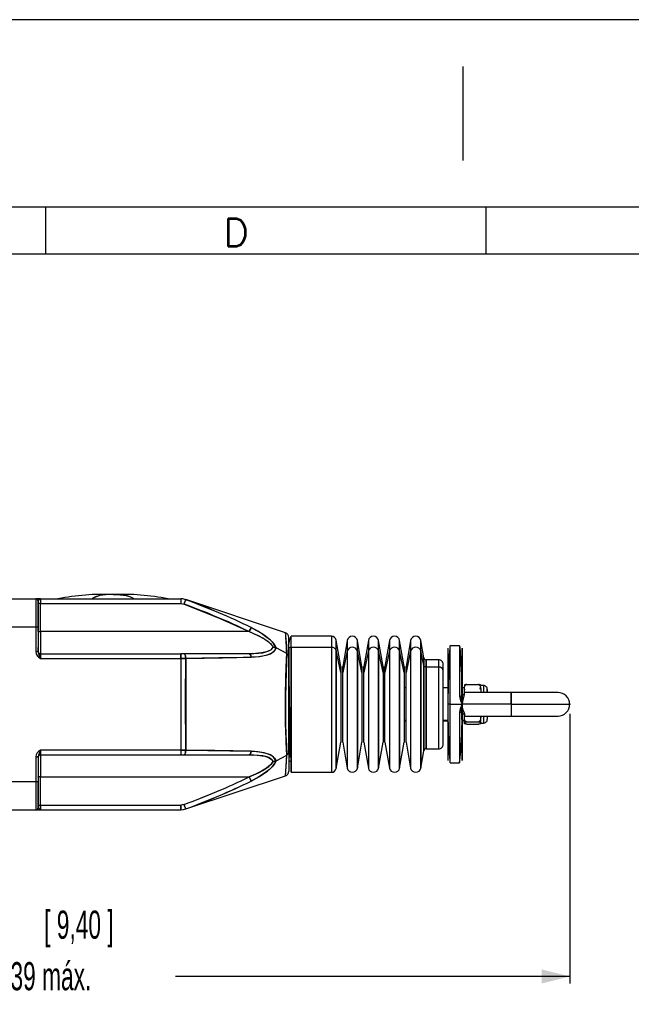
# Model space of a CAD drawing. Extents: x 0 to 1485, y 0 to 1050.
# Tile 7 of 14: x 506 to 832, y 525 to 1050. Entities that reach past the tile are written whole.
import ezdxf

# ---------------------------------------------------------------- set-up
doc = ezdxf.new("R2010")
doc.units = 0
doc.header["$LTSCALE"] = 5
doc.header["$PDSIZE"] = -1
doc.layers.get('0').update_dxf_attribs({"linetype": 'CONTINUOUS'})
doc.styles.add('SLDTEXTSTYLE0', font='TXT', dxfattribs={"width": 0.605})
doc.styles.add('SLDTEXTSTYLE1', font='ROMANS')
doc.dimstyles.new('SLDDIMSTYLE0', dxfattribs={"dimtxt": 15, "dimasz": 15, "dimexe": 0, "dimexo": 0.0625, "dimgap": 3.75, "dimtad": 0, "dimlfac": 0.4, "dimrnd": 1e-09, "dimzin": 12, "dimtxsty": 'SLDTEXTSTYLE0', "dimsah": 1, "dimcen": 0.09, "dimazin": 3, "dimtfac": 1, "dimtdec": 3, "dimtofl": 0, "dimtmove": 0, "dimatfit": 3, "dimtolj": 1, "dimtzin": 12})

# ---------------------------------------------------------------- blocks, each defined once
blk = doc.blocks.new('_D')
at = {"color": 7, "linetype": 'CONTINUOUS'}
for p, q in [((799.63, 679.96), (799.63, 536.09)), ((219.63, 624.21), (219.63, 536.09)), ((219.63, 539.84), (434.25, 539.84)), ((799.63, 539.84), (589.31, 539.84))]:
    blk.add_line(p, q, dxfattribs=at)
for points in [[(219.63, 539.84), (234.63, 536.09), (234.63, 543.59)], [(799.63, 539.84), (784.63, 543.59), (784.63, 536.09)]]:
    blk.add_solid(points, dxfattribs=at)
at = {"color": 7, "linetype": 'CONTINUOUS', "insert": (437.07, 547.51), "char_height": 15, "attachment_point": 1, "style": 'SLDTEXTSTYLE0'}
blk.add_mtext('222 min. - 239 máx.', dxfattribs=at)

msp = doc.modelspace()

# ---------------------------------------------------------------- linework, layer by layer
at = {"color": 7, "linetype": 'CONTINUOUS'}
for p, q in [((1485, 1050), (0, 1050)), ((742.5, 1025), (742.5, 975)), ((1460, 950), (50, 950)), ((520, 925), (520, 950)), ((755, 925), (755, 950)), ((1460, 925), (25, 925)), ((647.917, 723.03), (594.675, 740.777)), ((672.528, 721.211), (650.876, 721.211)), ((677.462, 705.124), (674.99, 719.145)), ((680.883, 718.938), (678.447, 705.124)), ((688.735, 705.124), (686.299, 718.938)), ((692.156, 718.938), (689.72, 705.124)), ((700.008, 705.124), (697.572, 718.938)), ((703.429, 718.938), (700.993, 705.124)), ((711.281, 705.124), (708.845, 718.938)), ((714.702, 718.938), (712.266, 705.124)), ((721.74, 709.743), (720.118, 718.938)), ((740.876, 716.211), (735.876, 716.211)), ((649.64, 710.845), (649.644, 710.159)), ((729.626, 708.711), (722.971, 708.711)), ((697.572, 693.711), (697.126, 693.711)), ((700.993, 693.711), (700.008, 693.711)), ((712.266, 693.711), (711.281, 693.711)), ((734.626, 693.711), (732.126, 693.711)), ((743.376, 693.711), (742.093, 693.711)), ((753.626, 694.961), (752.126, 694.961)), ((742.116, 690.928), (742.111, 691.787)), ((768.376, 691.211), (743.376, 691.211)), ((793.376, 691.211), (768.383, 691.211)), ((742.112, 678.331), (742.116, 678.993)), ((742.121, 679.086), (742.147, 679.054)), ((743.376, 678.711), (768.376, 678.711)), ((768.369, 678.711), (793.376, 678.711)), ((697.126, 676.211), (697.572, 676.211)), ((700.008, 676.211), (700.993, 676.211)), ((711.281, 676.211), (712.266, 676.211)), ((732.126, 676.211), (734.626, 676.211)), ((742.093, 676.211), (743.376, 676.211)), ((752.126, 674.961), (753.626, 674.961)), ((674.99, 650.776), (677.462, 664.797)), ((678.447, 664.797), (680.883, 650.983)), ((686.299, 650.983), (688.735, 664.797)), ((689.72, 664.797), (692.156, 650.983)), ((697.572, 650.983), (700.008, 664.797)), ((700.993, 664.797), (703.429, 650.983)), ((708.845, 650.983), (711.281, 664.797)), ((712.266, 664.797), (714.702, 650.983)), ((515.855, 656.925), (515.904, 657.245)), ((720.118, 650.983), (721.74, 660.178)), ((722.971, 661.211), (729.626, 661.211)), ((735.876, 653.711), (740.876, 653.711)), ((594.675, 629.144), (647.917, 646.891)), ((650.876, 648.711), (672.528, 648.711))]:
    msp.add_line(p, q, dxfattribs=at)
at = {"color": 144, "linetype": 'CONTINUOUS'}
for p, q in [((497.126, 741.211), (514.626, 741.211)), ((514.626, 741.211), (514.626, 726.211)), ((517.126, 741.211), (514.626, 741.211)), ((517.126, 741.211), (515.254, 741.211)), ((517.126, 741.211), (517.126, 738.711)), ((517.126, 741.211), (592.011, 741.211)), ((592.011, 741.211), (592.011, 738.711)), ((592.011, 741.211), (592.011, 738.711)), ((594.658, 740.728), (594.546, 740.814)), ((594.658, 740.728), (594.627, 740.644)), ((515.876, 726.211), (515.876, 739.961)), ((515.876, 739.961), (515.876, 726.211)), ((517.126, 738.711), (515.876, 738.711)), ((517.126, 738.711), (515.876, 738.711)), ((517.126, 723.711), (517.126, 738.711)), ((517.126, 738.711), (592.011, 738.711)), ((592.011, 738.711), (593.776, 738.389)), ((497.126, 726.211), (514.626, 726.211)), ((514.626, 726.211), (514.626, 712.996)), ((514.626, 726.211), (515.876, 726.211)), ((514.626, 726.211), (515.876, 726.211)), ((515.876, 726.211), (515.876, 712.996)), ((515.914, 723.711), (515.876, 723.73)), ((515.914, 723.711), (517.126, 723.711)), ((515.914, 723.711), (517.126, 723.711)), ((628.516, 723.711), (517.126, 723.711)), ((517.126, 723.711), (517.126, 711.961)), ((649.626, 710.591), (649.626, 720.658)), ((649.626, 710.591), (649.626, 720.457)), ((650.876, 715.308), (650.876, 721.211)), ((650.876, 654.613), (650.876, 721.134)), ((650.876, 715.308), (650.876, 721.035)), ((672.528, 721.211), (672.528, 715.308)), ((672.528, 721.066), (672.528, 715.308)), ((648.622, 712.007), (642.885, 715.04)), ((649.626, 714.261), (649.626, 649.961)), ((672.528, 715.308), (650.876, 715.308)), ((650.876, 715.308), (650.876, 648.787)), ((650.876, 648.711), (650.876, 715.308)), ((672.528, 715.308), (672.528, 648.711)), ((672.528, 715.308), (672.528, 648.787)), ((674.99, 713.578), (674.99, 719.145)), ((674.99, 713.578), (674.99, 719.009)), ((680.883, 718.938), (680.883, 713.405)), ((680.883, 718.803), (680.883, 713.405)), ((686.299, 713.405), (686.299, 718.938)), ((686.299, 713.405), (686.299, 718.803)), ((692.156, 718.938), (692.156, 713.405)), ((692.156, 718.803), (692.156, 713.405)), ((697.572, 713.405), (697.572, 718.938)), ((697.572, 713.405), (697.572, 718.803)), ((703.429, 718.938), (703.429, 713.405)), ((703.429, 718.803), (703.429, 713.405)), ((708.845, 713.405), (708.845, 718.938)), ((708.845, 713.405), (708.845, 718.803)), ((714.702, 718.938), (714.702, 713.405)), ((714.702, 718.803), (714.702, 713.405)), ((720.118, 713.405), (720.118, 718.938)), ((720.118, 713.405), (720.118, 718.803)), ((734.626, 714.961), (734.626, 684.961)), ((735.876, 684.961), (735.876, 716.211)), ((740.876, 716.211), (740.876, 689.23)), ((742.126, 691.052), (742.126, 714.961)), ((742.126, 714.96), (742.126, 691.052)), ((515.876, 712.996), (514.626, 712.996)), ((515.876, 712.996), (514.626, 712.996)), ((515.876, 712.996), (515.876, 713.211)), ((517.126, 709.461), (517.126, 711.961)), ((517.126, 711.961), (592.011, 711.961)), ((517.126, 711.961), (517.126, 709.461)), ((517.126, 709.461), (592.011, 709.461)), ((592.011, 711.961), (592.011, 709.461)), ((593.776, 711.961), (592.011, 711.961)), ((592.011, 709.62), (592.011, 711.961)), ((594.658, 709.471), (592.011, 709.461)), ((592.011, 709.461), (592.011, 660.461)), ((628.516, 711.961), (593.776, 711.961)), ((594.658, 709.471), (594.658, 660.45)), ((628.516, 711.961), (630.005, 712.015)), ((649.576, 710.838), (649.626, 710.591)), ((649.626, 659.33), (649.626, 710.591)), ((677.462, 701.841), (674.99, 713.578)), ((674.99, 713.578), (674.99, 650.848)), ((674.99, 650.776), (674.99, 713.578)), ((680.883, 713.405), (678.447, 701.841)), ((680.883, 713.405), (680.883, 651.054)), ((680.883, 713.405), (680.883, 650.983)), ((688.735, 701.841), (686.299, 713.405)), ((686.299, 650.983), (686.299, 713.405)), ((686.299, 713.405), (686.299, 651.054)), ((692.156, 713.405), (689.72, 701.841)), ((692.156, 713.405), (692.156, 650.983)), ((692.156, 713.405), (692.156, 651.054)), ((700.008, 701.841), (697.572, 713.405)), ((697.572, 713.405), (697.572, 651.054)), ((697.572, 650.983), (697.572, 713.405)), ((703.429, 713.405), (700.993, 701.841)), ((703.429, 713.405), (703.429, 651.054)), ((703.429, 713.405), (703.429, 650.983)), ((711.281, 701.841), (708.845, 713.405)), ((708.845, 650.983), (708.845, 713.405)), ((708.845, 713.405), (708.845, 651.054)), ((714.702, 713.405), (712.266, 701.841)), ((714.702, 713.405), (714.702, 650.983)), ((714.702, 713.405), (714.702, 651.054)), ((721.74, 705.708), (720.118, 713.405)), ((720.118, 713.405), (720.118, 651.054)), ((720.118, 650.983), (720.118, 713.405)), ((721.74, 709.743), (721.74, 705.708)), ((721.74, 705.708), (721.74, 709.743)), ((677.462, 705.124), (677.462, 701.841)), ((678.447, 701.841), (678.447, 705.124)), ((688.735, 705.124), (688.735, 701.841)), ((689.72, 701.841), (689.72, 705.124)), ((700.008, 705.124), (700.008, 701.841)), ((700.993, 701.841), (700.993, 705.124)), ((711.281, 705.124), (711.281, 701.841)), ((712.266, 701.841), (712.266, 705.124)), ((721.74, 660.178), (721.74, 705.708)), ((721.74, 705.708), (721.74, 660.178)), ((722.971, 704.843), (722.971, 708.711)), ((722.971, 708.711), (722.971, 704.843)), ((729.626, 704.843), (722.971, 704.843)), ((722.971, 704.843), (722.971, 661.211)), ((722.971, 661.211), (722.971, 704.843)), ((729.626, 708.711), (729.626, 704.843)), ((729.626, 704.843), (729.626, 661.211)), ((732.126, 702.75), (732.126, 706.211)), ((677.462, 701.841), (677.462, 664.797)), ((678.447, 664.797), (678.447, 701.841)), ((688.735, 701.841), (688.735, 664.797)), ((689.72, 664.797), (689.72, 701.841)), ((700.008, 701.841), (700.008, 664.797)), ((700.993, 664.797), (700.993, 701.841)), ((711.281, 701.841), (711.281, 664.797)), ((712.266, 664.797), (712.266, 701.841)), ((732.126, 663.711), (732.126, 702.75)), ((742.126, 695.086), (742.126, 684.961)), ((743.376, 695.153), (743.376, 694.671)), ((743.376, 694.671), (743.534, 694.486)), ((744.626, 695.479), (750.876, 695.479)), ((753.626, 694.961), (753.626, 691.211)), ((753.626, 694.846), (753.626, 691.211)), ((741.897, 689.157), (742.126, 691.052)), ((742.126, 692.461), (742.126, 677.503)), ((742.126, 689.395), (742.126, 688.946)), ((743.376, 691.392), (743.376, 692.782)), ((743.376, 690.037), (743.376, 691.211)), ((743.376, 690.037), (743.376, 691.166)), ((752.126, 692.782), (752.126, 691.211)), ((755.626, 691.211), (755.626, 692.922)), ((755.626, 692.845), (755.626, 691.211)), ((768.376, 691.211), (768.376, 684.961)), ((768.376, 684.961), (768.376, 691.211)), ((734.626, 684.961), (734.626, 654.961)), ((735.876, 684.961), (734.626, 684.961)), ((735.876, 653.711), (735.876, 684.961)), ((735.876, 684.961), (742.126, 684.961)), ((742.126, 685.388), (742.126, 680.98)), ((768.376, 684.961), (742.126, 684.961)), ((768.376, 684.961), (768.376, 678.711)), ((768.376, 684.961), (799.626, 684.961)), ((768.376, 684.961), (799.626, 684.961)), ((768.376, 684.961), (768.376, 678.711)), ((740.876, 680.691), (740.876, 653.711)), ((742.126, 678.869), (741.897, 680.764)), ((742.17, 679.056), (742.126, 678.869)), ((742.126, 678.869), (742.126, 654.961)), ((742.126, 654.961), (742.126, 678.869)), ((743.376, 679.884), (743.376, 678.755)), ((743.376, 678.711), (743.376, 679.884)), ((752.126, 678.525), (752.126, 678.711)), ((752.126, 678.711), (752.126, 678.598)), ((752.126, 675.25), (752.126, 678.598)), ((753.626, 678.711), (753.626, 674.961)), ((753.626, 678.711), (753.626, 675.009)), ((755.626, 678.711), (755.626, 676.999)), ((697.126, 676.592), (697.572, 676.592)), ((700.008, 676.592), (700.993, 676.592)), ((711.281, 676.592), (712.266, 676.592)), ((732.126, 676.592), (734.626, 676.592)), ((742.099, 676.592), (743.376, 676.592)), ((743.376, 676.592), (743.376, 676.211)), ((743.376, 674.768), (743.376, 675.25)), ((744.626, 675.575), (750.876, 675.575)), ((744.626, 674.442), (750.876, 674.442)), ((750.876, 674.442), (751.107, 674.478)), ((751.968, 675.599), (752.126, 677.139)), ((752.126, 675.25), (752.126, 674.768)), ((514.626, 656.925), (514.626, 643.711)), ((514.626, 656.925), (515.876, 656.925)), ((514.626, 656.925), (515.836, 656.925)), ((515.876, 656.925), (515.876, 643.711)), ((515.876, 656.711), (515.876, 656.925)), ((515.876, 656.711), (515.876, 631.228)), ((592.011, 660.461), (517.126, 660.461)), ((517.126, 660.461), (517.126, 657.961)), ((517.126, 657.961), (517.126, 660.461)), ((517.126, 657.961), (592.011, 657.961)), ((517.126, 657.961), (517.126, 646.211)), ((592.011, 660.461), (592.011, 657.961)), ((592.011, 660.461), (594.658, 660.45)), ((592.011, 657.961), (593.776, 657.961)), ((593.776, 657.961), (628.516, 657.961)), ((594.658, 660.45), (594.648, 660.291)), ((642.885, 654.881), (648.622, 657.914)), ((649.626, 659.33), (649.626, 649.417)), ((649.626, 659.33), (649.626, 649.262)), ((515.876, 646.191), (515.914, 646.211)), ((517.126, 646.211), (515.914, 646.211)), ((517.126, 646.211), (515.914, 646.211)), ((517.126, 631.211), (517.126, 646.211)), ((517.126, 646.211), (628.516, 646.211)), ((514.626, 643.711), (497.126, 643.711)), ((514.626, 643.711), (514.626, 628.711)), ((515.876, 643.711), (514.626, 643.711)), ((515.876, 643.711), (514.626, 643.711)), ((515.876, 643.711), (515.876, 629.961)), ((515.876, 629.961), (515.876, 643.711)), ((515.876, 643.485), (515.876, 631.228)), ((515.876, 631.211), (517.126, 631.211)), ((515.876, 631.211), (517.126, 631.211)), ((517.126, 628.711), (517.126, 631.211)), ((517.126, 631.211), (592.011, 631.211)), ((517.126, 631.211), (517.126, 628.711)), ((593.776, 631.532), (592.011, 631.211)), ((592.011, 631.211), (592.011, 628.711)), ((592.011, 628.711), (592.011, 631.211)), ((497.126, 628.711), (514.626, 628.711)), ((514.626, 628.711), (517.126, 628.711)), ((515.876, 629.961), (515.928, 629.849)), ((517.126, 628.711), (592.011, 628.711))]:
    msp.add_line(p, q, dxfattribs=at)
at = {"color": 144, "linetype": 'CONTINUOUS', "flags": 128}
for points in [[(555.876, 743.461), (552.056, 743.322), (548.931, 742.905), (546.501, 742.211), (545.134, 741.507), (544.796, 741.211)], [(555.876, 743.461), (559.695, 743.322), (562.82, 742.905), (565.251, 742.211), (566.618, 741.507), (566.955, 741.211)], [(594.658, 740.728), (593.199, 741.116), (592.011, 741.211)], [(594.658, 740.728), (594.595, 740.561), (594.513, 740.343), (594.399, 740.039), (594.258, 739.666), (594.1, 739.248), (593.776, 738.389)], [(593.776, 738.389), (594.1, 739.248), (594.258, 739.666), (594.399, 740.039), (594.513, 740.343), (594.595, 740.561), (594.658, 740.728)], [(594.613, 740.607), (594.595, 740.561), (594.513, 740.343), (594.399, 740.039), (594.258, 739.666), (594.1, 739.248), (593.776, 738.389)], [(592.011, 738.711), (593.015, 738.609), (593.776, 738.389)], [(593.776, 738.389), (613.419, 730.606), (628.516, 723.711)], [(515.794, 729.815), (515.809, 729.824), (515.876, 729.959)], [(515.914, 723.711), (515.918, 727.239), (515.888, 729.196)], [(629.612, 725.886), (629.473, 725.61), (629.216, 725.1), (628.876, 724.426), (628.516, 723.711)], [(628.516, 723.711), (628.876, 724.426), (629.216, 725.1), (629.473, 725.61), (629.612, 725.886)], [(628.516, 723.711), (628.876, 724.426), (629.216, 725.1), (629.473, 725.61), (629.544, 725.751)], [(642.885, 715.04), (641.6, 717.39), (639.996, 719.144), (636.515, 721.885), (633.121, 723.992), (629.612, 725.886)], [(629.612, 725.886), (632.396, 724.402), (635.065, 722.829), (637.523, 721.175), (639.371, 719.71), (640.85, 718.281), (642.103, 716.673), (642.885, 715.04)], [(628.516, 723.711), (632.819, 721.798), (636.876, 719.614), (638.775, 718.313), (640.343, 716.888), (641.329, 715.402)], [(641.329, 715.402), (640.968, 716.079), (640.435, 716.784), (639.832, 717.413), (639.094, 718.06), (637.513, 719.209), (635.812, 720.243), (633.534, 721.449), (631.083, 722.603), (628.516, 723.711)], [(647.93, 722.856), (647.929, 722.868), (648.018, 721.727), (648.181, 719.49), (648.392, 716.239), (648.622, 712.007)], [(515.914, 712.903), (515.879, 713.744), (515.876, 715.205)], [(641.329, 715.402), (639.957, 713.869), (637.761, 712.927), (635.184, 712.382), (631.918, 712.055), (628.516, 711.961)], [(628.516, 711.961), (631.087, 712.013), (633.537, 712.181), (635.811, 712.483), (637.511, 712.857), (639.092, 713.408), (639.834, 713.792), (640.439, 714.223), (641.329, 715.402)], [(642.885, 715.04), (642.101, 713.588), (641.537, 713.003), (640.844, 712.472), (639.364, 711.684), (637.516, 711.045), (633.686, 710.315), (629.612, 710.023)], [(629.612, 710.023), (634.068, 710.364), (638.265, 711.271), (639.95, 711.955), (641.409, 712.894), (642.308, 713.861), (642.885, 715.04)], [(641.329, 715.402), (642.148, 715.31), (642.885, 715.04)], [(642.885, 715.04), (642.148, 715.31), (641.329, 715.402)], [(592.011, 709.461), (593.514, 709.466), (594.658, 709.471)], [(592.011, 709.461), (592.157, 682.02), (592.011, 660.461)], [(594.658, 709.471), (594.595, 710.388), (594.513, 710.834), (594.399, 711.232), (594.258, 711.555), (594.1, 711.786), (593.776, 711.961)], [(593.776, 711.961), (594.1, 711.786), (594.258, 711.555), (594.399, 711.232), (594.513, 710.834), (594.595, 710.388), (594.658, 709.471)], [(594.658, 660.45), (594.532, 687.902), (594.658, 709.471)], [(594.658, 709.471), (614.386, 709.697), (622.047, 709.837), (629.612, 710.023)], [(629.612, 710.023), (621.049, 709.817), (612.333, 709.666), (603.525, 709.554), (594.658, 709.471)], [(629.612, 710.023), (629.473, 710.774), (629.216, 711.417), (628.876, 711.829), (628.516, 711.961)], [(629.612, 710.023), (629.473, 710.774), (629.216, 711.417), (628.876, 711.829), (628.516, 711.961)], [(628.786, 711.862), (628.876, 711.829), (629.216, 711.417), (629.473, 710.774), (629.612, 710.023)], [(648.622, 657.914), (648.595, 658.483), (648.564, 659.137), (648.529, 659.88), (648.491, 660.721), (648.4, 662.807), (648.374, 663.429), (648.366, 663.624), (648.319, 664.816), (648.263, 666.302), (648.213, 667.727), (648.169, 669.078), (648.13, 670.341), (648.013, 675.167), (647.941, 680.009), (647.916, 684.972), (647.931, 688.704), (647.973, 692.442), (648.038, 695.974), (648.13, 699.573), (648.155, 700.416), (648.183, 701.301), (648.214, 702.224), (648.247, 703.181), (648.283, 704.168), (648.322, 705.18), (648.363, 706.212), (648.367, 706.318), (648.4, 707.119), (648.425, 707.697), (648.455, 708.401), (648.492, 709.218), (648.622, 712.007)], [(648.622, 712.007), (648.406, 707.256), (648.202, 701.877), (648.039, 696.028), (647.931, 688.811), (647.929, 681.383), (648.018, 674.909), (648.181, 668.681), (648.392, 662.984), (648.622, 657.914)], [(743.376, 692.782), (743.529, 694.304), (743.863, 695.041), (744.177, 695.341), (744.387, 695.441), (744.626, 695.479)], [(744.626, 695.479), (744.39, 695.474), (744.181, 695.462), (743.869, 695.427), (743.534, 695.339), (743.376, 695.153)], [(743.628, 693.279), (743.534, 693.049), (743.5, 692.685)], [(743.628, 693.279), (743.534, 693.049), (743.5, 692.685)], [(750.876, 695.479), (751.112, 695.442), (751.321, 695.344), (751.633, 695.048), (751.968, 694.322)], [(752.126, 695.153), (751.968, 695.339), (751.633, 695.427), (751.32, 695.462), (751.112, 695.474), (750.876, 695.479)], [(752.126, 695.153), (751.968, 695.339), (751.633, 695.427), (751.32, 695.462), (751.102, 695.475), (750.876, 695.479)], [(750.876, 695.479), (751.102, 695.445), (751.321, 695.344), (751.633, 695.048), (751.968, 694.322), (752.126, 692.782)], [(751.984, 692.899), (751.973, 693.029), (751.663, 693.795)], [(751.984, 692.899), (751.973, 693.029), (751.7, 693.704)], [(740.876, 689.23), (741.287, 687.044), (742.126, 684.961)], [(740.876, 689.23), (741.376, 686.785), (742.126, 684.961)], [(742.126, 684.961), (741.89, 687.245), (741.897, 689.157)], [(742.126, 684.961), (742.446, 686.855), (742.917, 688.54)], [(742.917, 688.54), (742.404, 686.63), (742.126, 684.961)], [(742.917, 688.54), (743.243, 689.339), (743.376, 690.037)], [(742.126, 684.961), (741.287, 682.877), (740.876, 680.691)], [(742.126, 684.961), (741.206, 682.625), (740.876, 680.691)], [(741.897, 680.764), (741.89, 682.676), (742.126, 684.961)], [(742.917, 681.381), (742.446, 683.066), (742.126, 684.961)], [(742.126, 678.869), (742.044, 679.89), (741.897, 680.764)], [(743.376, 679.884), (743.242, 680.587), (742.917, 681.381)], [(742.917, 681.381), (743.271, 680.493), (743.376, 679.884)], [(744.626, 675.575), (744.39, 675.616), (744.18, 675.726), (743.868, 676.058), (743.534, 676.872), (743.376, 678.598)], [(752.126, 678.598), (751.973, 676.892), (751.639, 676.066), (751.325, 675.729), (751.104, 675.614), (750.876, 675.575)], [(752.126, 678.598), (751.973, 676.892), (751.639, 676.066), (751.325, 675.729), (751.115, 675.617), (750.876, 675.575)], [(743.376, 675.25), (743.534, 675.435), (743.869, 675.523), (744.182, 675.559), (744.39, 675.571), (744.626, 675.575)], [(744.626, 674.442), (744.39, 674.447), (744.181, 674.459), (743.869, 674.494), (743.534, 674.582), (743.376, 674.768)], [(743.417, 676.732), (743.529, 675.618), (743.863, 674.88), (744.177, 674.58), (744.387, 674.48), (744.626, 674.442)], [(750.876, 675.575), (751.102, 675.571), (751.321, 675.559), (751.633, 675.523), (751.967, 675.436), (752.126, 675.25)], [(750.876, 675.575), (751.112, 675.571), (751.321, 675.559), (751.633, 675.523), (751.967, 675.436), (752.126, 675.25)], [(752.126, 674.768), (751.968, 674.582), (751.633, 674.494), (751.32, 674.459), (751.102, 674.446), (750.876, 674.442)], [(752.126, 674.768), (751.968, 674.582), (751.633, 674.494), (751.32, 674.459), (751.112, 674.447), (750.876, 674.442)], [(750.876, 674.442), (751.102, 674.476), (751.107, 674.478)], [(594.658, 660.45), (593.198, 660.456), (592.011, 660.461)], [(593.776, 657.961), (594.1, 658.135), (594.258, 658.366), (594.399, 658.689), (594.513, 659.087), (594.595, 659.533), (594.658, 660.45)], [(594.658, 660.45), (594.595, 659.533), (594.513, 659.087), (594.399, 658.689), (594.258, 658.366), (594.1, 658.135), (593.938, 658.048)], [(594.658, 660.45), (606.544, 660.333), (618.248, 660.158), (629.612, 659.898)], [(629.612, 659.898), (619.965, 660.126), (610.18, 660.286), (594.658, 660.45)], [(628.516, 657.961), (628.876, 658.092), (629.216, 658.504), (629.473, 659.147), (629.612, 659.898)], [(641.329, 654.519), (640.968, 655.145), (640.435, 655.702), (639.832, 656.13), (639.094, 656.513), (637.513, 657.064), (635.812, 657.437), (633.534, 657.741), (631.083, 657.908), (628.516, 657.961)], [(628.516, 657.961), (632.819, 657.804), (636.876, 657.223), (638.775, 656.647), (640.343, 655.777), (641.329, 654.519)], [(629.612, 659.898), (629.473, 659.147), (629.216, 658.504), (628.876, 658.092), (628.69, 658.024)], [(629.612, 659.898), (632.396, 659.741), (635.065, 659.409), (637.523, 658.874), (639.371, 658.234), (640.85, 657.445), (642.103, 656.331), (642.885, 654.881)], [(642.885, 654.881), (641.6, 656.86), (639.996, 657.942), (636.515, 659.127), (633.121, 659.671), (629.612, 659.898)], [(647.916, 646.891), (647.916, 646.891), (647.931, 647.068), (647.973, 647.606), (648.038, 648.462), (648.13, 649.711), (648.155, 650.063), (648.183, 650.459), (648.214, 650.901), (648.247, 651.393), (648.283, 651.937), (648.322, 652.536), (648.363, 653.192), (648.367, 653.262), (648.4, 653.81), (648.425, 654.224), (648.455, 654.751), (648.492, 655.398), (648.622, 657.914)], [(628.516, 646.211), (631.087, 647.32), (633.537, 648.474), (635.811, 649.677), (637.511, 650.711), (639.092, 651.86), (639.834, 652.51), (640.439, 653.142), (641.329, 654.519)], [(641.329, 654.519), (639.957, 652.629), (637.761, 650.878), (635.184, 649.329), (631.918, 647.698), (628.516, 646.211)], [(642.885, 654.881), (642.101, 653.245), (641.537, 652.449), (640.844, 651.634), (639.364, 650.205), (637.516, 648.741), (633.686, 646.256), (629.612, 644.035)], [(629.612, 644.035), (634.068, 646.483), (638.265, 649.304), (639.95, 650.734), (641.409, 652.288), (642.308, 653.586), (642.885, 654.881)], [(642.885, 654.881), (642.148, 654.611), (641.329, 654.519)], [(641.329, 654.519), (642.148, 654.611), (642.885, 654.881)], [(629.612, 644.035), (629.473, 644.311), (629.216, 644.821), (628.876, 645.495), (628.516, 646.211)], [(629.544, 644.17), (629.473, 644.311), (629.216, 644.821), (628.876, 645.495), (628.516, 646.211)], [(628.516, 646.211), (628.876, 645.495), (629.216, 644.821), (629.473, 644.311), (629.612, 644.035)], [(593.776, 631.532), (592.802, 631.273), (592.011, 631.211)], [(594.658, 629.193), (594.595, 629.36), (594.513, 629.578), (594.399, 629.882), (594.258, 630.255), (594.1, 630.673), (593.776, 631.532)], [(593.776, 631.532), (594.1, 630.673), (594.258, 630.255), (594.399, 629.882), (594.513, 629.578), (594.595, 629.36), (594.627, 629.277)], [(592.011, 628.711), (593.514, 628.863), (594.658, 629.193)], [(594.546, 629.107), (594.532, 629.097), (594.658, 629.193)]]:
    msp.add_lwpolyline(points, dxfattribs=at)
at = {"color": 7, "linetype": 'CONTINUOUS', "flags": 128}
for points in [[(741.11, 715.393), (741.103, 715.457), (740.876, 716.211)], [(630.507, 711.991), (629.603, 711.955), (628.695, 711.929)], [(649.783, 696.648), (649.83, 692.749), (649.905, 686.788), (649.992, 680.391), (650.088, 673.848), (650.192, 667.514), (650.302, 661.762), (650.416, 656.906), (650.426, 656.572)], [(628.695, 657.992), (629.603, 657.966), (630.507, 657.93)]]:
    msp.add_lwpolyline(points, dxfattribs=at)
at = {"color": 144, "linetype": 'CONTINUOUS'}
for centre, radius, start, end in [((514.626, 739.961), 1.25, 0.00042, 89.9997), ((514.626, 739.961), 1.25, 0, 90), ((517.998, 739.088), 2.295, 112.34805, 157.65183), ((518.009, 739.081), 2.306, 112.53271, 154.54394), ((553.623, 726.149), 17.457, 82.5856, 120.37312), ((558.129, 726.15), 17.457, 59.62633, 97.41495), ((470.108, 398.827), 363.88, 64.00181, 69.98388), ((476.054, 412.83), 348.689, 63.87137, 70.11432), ((466.288, 388.211), 372.663, 64.19438, 69.99514), ((296.743, 695.005), 352.29, 2.76628, 4.56265), ((650.774, 714.16), 1.153, 84.93824, 174.93257), ((650.791, 714.14), 1.171, 85.82512, 174.0457), ((672.685, 712.915), 2.398, 16.06514, 93.76172), ((672.659, 712.877), 2.434, 16.73857, 93.08829), ((683.591, 712.545), 2.842, 17.62445, 162.37555), ((683.591, 712.545), 2.842, 17.62445, 162.37555), ((694.864, 712.545), 2.842, 17.62399, 162.37601), ((694.864, 712.545), 2.842, 17.62399, 162.37601), ((706.137, 712.545), 2.842, 17.6238, 162.3762), ((706.137, 712.545), 2.842, 17.6238, 162.3762), ((717.41, 712.545), 2.842, 17.62399, 162.37601), ((717.41, 712.545), 2.842, 17.62399, 162.37601), ((518.91, 713.374), 4.301, 185.04037, 245.48853), ((519, 713.437), 4.396, 185.76094, 244.76796), ((517.126, 713.211), 1.25, 179.99989, 270.00022), ((517.126, 713.211), 1.25, 180, 270), ((582.938, 734.717), 70.492, 197.94709, 200.99543), ((552.507, 723.958), 38.236, 196.66051, 202.28201), ((647.946, 710.464), 1.685, 4.30234, 66.32375), ((647.946, 710.464), 1.685, 4.30576, 66.32033), ((722.905, 706.059), 1.217, 196.73886, 273.08808), ((722.892, 706.04), 1.199, 196.06458, 273.76236), ((729.829, 702.547), 2.306, 5.06849, 95.06159), ((729.796, 702.507), 2.342, 5.9548, 94.17528), ((740.967, 683.26), 5.97, 81.03749, 90.87048), ((740.944, 682.945), 6.285, 81.284, 90.62397), ((759.662, 688.023), 17.801, 176.34626, 189.90613), ((743.379, 690.455), 1.97, 221.20876, 256.46167), ((743.26, 691.172), 1.141, 186.00704, 275.82299), ((740.967, 686.661), 5.97, 269.12952, 278.96251), ((740.979, 686.482), 5.791, 268.97733, 279.1147), ((743.379, 679.466), 1.97, 103.53833, 138.79124), ((743.279, 678.726), 1.162, 85.21214, 172.95809), ((743.241, 678.778), 1.115, 83.031, 159.64084), ((518.91, 656.547), 4.301, 114.51135, 174.95975), ((518.827, 656.606), 4.214, 113.81686, 175.65424), ((552.508, 645.962), 38.238, 157.71808, 163.3394), ((582.928, 635.207), 70.481, 159.00434, 162.05314), ((517.126, 656.711), 1.25, 90, 180), ((517.126, 656.711), 1.25, 90.00016, 179.99984), ((306.9, 674.27), 342.113, 355.43913, 357.2597), ((647.946, 659.457), 1.685, 293.67625, 355.69783), ((647.946, 659.457), 1.685, 293.67962, 355.69447), ((650.791, 655.781), 1.171, 185.95473, 274.17445), ((461.184, 993.791), 385.762, 290.10344, 295.70706), ((469.541, 974.011), 364.315, 289.93835, 295.87214), ((482.999, 940.735), 330.948, 289.71818, 296.29615), ((469.888, 971.612), 364.442, 290.02074, 295.99358), ((514.626, 629.961), 1.25, 270, 0), ((514.626, 629.961), 1.25, 269.99959, 359.99998), ((517.998, 630.833), 2.295, 202.34846, 247.65196), ((518.009, 630.84), 2.306, 205.45575, 247.46771)]:
    msp.add_arc(centre, radius, start, end, dxfattribs=at)
at = {"color": 7, "linetype": 'CONTINUOUS'}
for centre, radius, start, end in [((550.647, 618.891), 124.68, 87.59652, 101.16488), ((561.104, 618.891), 124.679, 78.8351, 92.4035), ((647.126, 720.659), 2.5, 0.00094, 71.56482), ((661.311, 715.783), 11.784, 153.09511, 187.41685), ((672.528, 718.71), 2.5, 10.00041, 89.99995), ((683.591, 718.46), 2.75, 10.00003, 169.99997), ((694.864, 718.46), 2.75, 10.0003, 169.9997), ((706.137, 718.461), 2.75, 9.99979, 170.00021), ((717.41, 718.46), 2.75, 10.00003, 169.99997), ((1130.228, 686.883), 395.607, 175.94738, 180.27844), ((739.517, 714.794), 3.907, 158.74644, 179.30327), ((492.283, 693.017), 249.832, 359.71793, 5.1387), ((722.971, 709.961), 1.25, 190.00087, 270.00011), ((729.606, 706.191), 2.52, 359.43438, 89.55371), ((753.608, 692.942), 2.018, 359.42661, 89.47966), ((793.494, 685.171), 6.04, 358.12315, 91.12057), ((1110.256, 682.382), 375.639, 179.60669, 184.16902), ((793.494, 684.75), 6.04, 268.87943, 1.87689), ((555.476, 675.363), 186.66, 353.33882, 0.91101), ((753.608, 676.979), 2.018, 270.52034, 0.57339), ((729.606, 663.73), 2.52, 270.44601, 0.56584), ((722.971, 659.961), 1.25, 90.00042, 169.99898), ((739.501, 655.122), 3.891, 180.71995, 201.27567), ((647.126, 649.262), 2.5, 288.43499, 359.99915), ((672.528, 651.211), 2.5, 270.00036, 349.99929), ((683.591, 651.461), 2.75, 190.00042, 349.99958), ((694.864, 651.461), 2.75, 190.00015, 349.99985), ((706.137, 651.461), 2.75, 189.99992, 350.00008), ((717.41, 651.461), 2.75, 190.00042, 349.99958)]:
    msp.add_arc(centre, radius, start, end, dxfattribs=at)
msp.add_point((799.626, 684.961), dxfattribs=at)

# ---------------------------------------------------------------- texts
at = {"color": 7, "linetype": 'CONTINUOUS', "char_height": 15}
for s, insert, attachment_point, style in [('D', (621.528, 944.005), 2, 'SLDTEXTSTYLE1'), ('[ 9,40 ]', (519.117, 574.965), 1, 'SLDTEXTSTYLE0')]:
    msp.add_mtext(s, dxfattribs=dict(at, insert=insert, attachment_point=attachment_point, style=style))

# ---------------------------------------------------------------- dimensions: what is measured, and where the dimension line sits
at = {"color": 7, "linetype": 'CONTINUOUS'}
dim = msp.add_linear_dim(base=(219.626, 539.839), p1=(799.626, 684.961), p2=(219.626, 629.211), text='222 min. - 239 máx.', dimstyle='SLDDIMSTYLE0', dxfattribs=at)
dim.commit()
dim.dimension.update_dxf_attribs({"geometry": '_D', "text_midpoint": (511.78, 539.839), "dimtype": 160})

doc.saveas('drawing.dxf')
